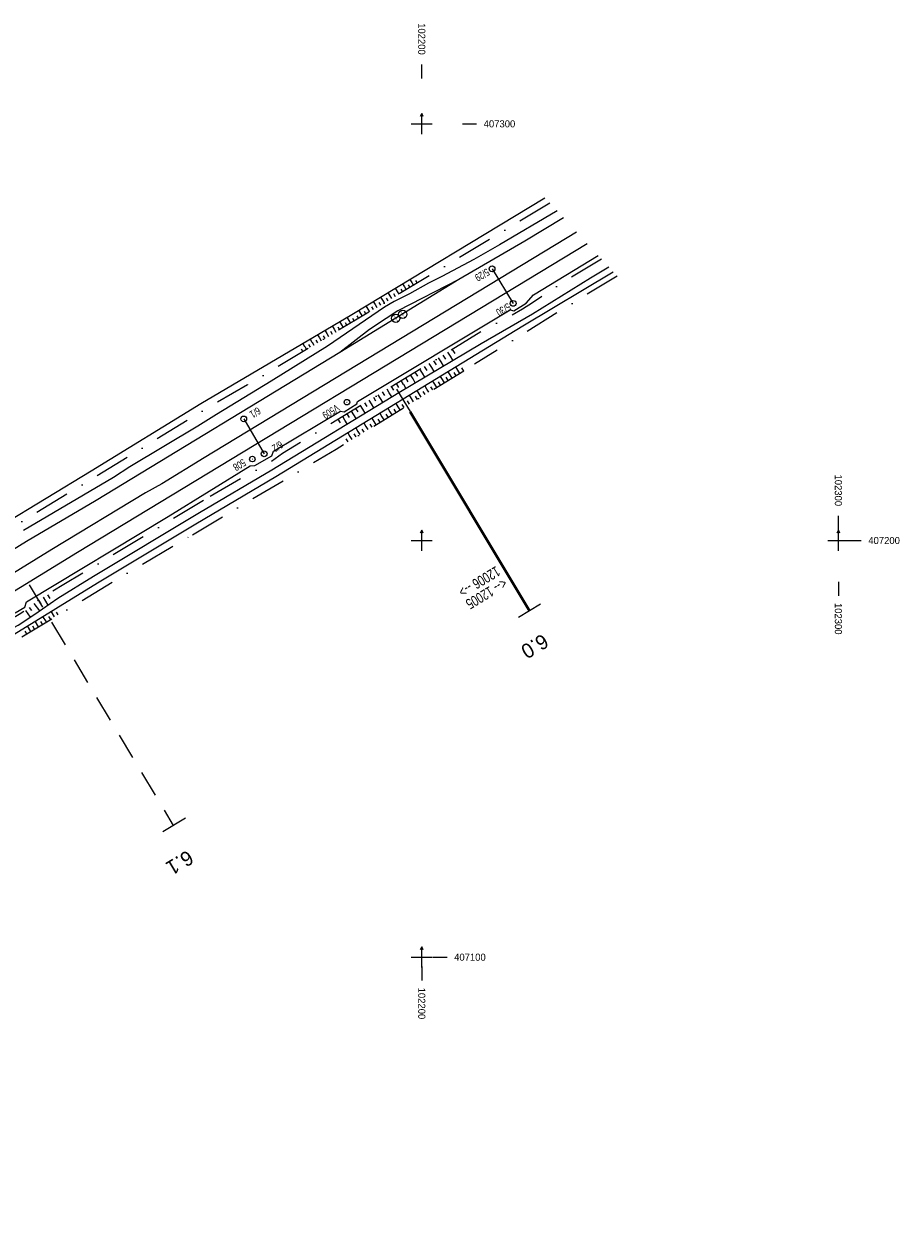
# Model space of a CAD drawing. Extents: x 101480 to 102315, y 406531 to 407324.
# Tile 7 of 7: x 102105 to 102315, y 407036 to 407324. Entities that reach past the tile are written whole.
import ezdxf

# ---------------------------------------------------------------- set-up
doc = ezdxf.new("R2010")
doc.units = 0
doc.header["$MEASUREMENT"] = 0
doc.linetypes.add('DGN Style 2', pattern=[10.510007, 6.306004, -4.204003])
doc.linetypes.add('DGN Style 4', pattern=[16.826522, 8.408006, -4.204003, 0.01051, -4.204003])
for name, color, linetype, lineweight in [('Level 1', 252, 'Continuous', 0), ('Level 10', 252, 'Continuous', 0), ('Level 2', 252, 'Continuous', 0), ('Level 6', 252, 'Continuous', 0), ('Level 60', 252, 'Continuous', 0), ('Level 7', 252, 'Continuous', 0), ('Level 9', 252, 'Continuous', 0)]:
    doc.layers.add(name, color=color, linetype=linetype, lineweight=lineweight)
doc.styles.add('Style-ENGINEERING', font='ENGINEERING.shx')
doc.styles.add('Style-font2', font='font2.shx')
doc.linetypes.add('spoor', pattern='A,3.5,[6,dgnlstyle-obk.shx,S=0.003968,R=0,X=0,Y=0],3.5', length=7)

# ---------------------------------------------------------------- blocks, each defined once
blk = doc.blocks.new('033_1')
at = {"layer": 'Level 6', "linetype": 'Continuous', "lineweight": 0}
blk.add_hatch(color=256, dxfattribs=at).paths.add_polyline_path([(-0.06, -0.85), (-0.12, -0.58), (-0.04, -0.69), (0.12, -0.02), (-0.29, -0.23), (0.07, 0.68), (0.22, 0.67), (-0.2, -0.14), (0.2, 0.07), (0, -0.7), (0.13, -0.64)])
blk.add_circle((0, 0), 1, dxfattribs=at)
blk = doc.blocks.new('022_1')
at = {"layer": 'Level 2', "linetype": 'Continuous', "lineweight": 0}
blk.add_circle((0, 0), 0.7, dxfattribs=at)
blk = doc.blocks.new('024_1')
at = {"layer": 'Level 6', "linetype": 'Continuous', "lineweight": 0}
h = blk.add_hatch(color=256, dxfattribs=at)
edge = h.paths.add_edge_path()
edge.add_arc((0, 0), 0.132, 0, 360)
blk.add_circle((0, 0), 0.66, dxfattribs=at)

msp = doc.modelspace()

# ---------------------------------------------------------------- linework, layer by layer
at = {"layer": 'Level 1', "linetype": 'spoor', "lineweight": 13, "flags": 128}
for points in [[(102237.173, 407273.994), (102147.764, 407219.873), (102137.62, 407213.597), (102133.682, 407211.44), (102111.227, 407197.82), (102099.961, 407190.844), (102093.354, 407186.931), (102069.812, 407172.282), (102041.668, 407154.263), (102032.978, 407148.576), (102009.018, 407132.415), (101992.912, 407121.246), (101983.053, 407114.261), (101976.177, 407109.318), (101954.918, 407093.73), (101952.987, 407092.426), (101936.387, 407079.758), (101924.353, 407070.408), (101921.549, 407068.09), (101911.679, 407060.303), (101897.295, 407048.689), (101878.449, 407033.123), (101859.135, 407016.703), (101841.479, 407001.234), (101818.024, 406980.051), (101806.488, 406969.224), (101791.581, 406955.055), (101775.53, 406939.461), (101767.558, 406931.544), (101750.772, 406914.417), (101738.637, 406901.78), (101728.306, 406890.823), (101716.303, 406877.821), (101704.284, 406864.537), (101692.799, 406851.568), (101680.782, 406837.76), (101668.674, 406823.478), (101662.868, 406816.532), (101651.235, 406802.374), (101637.014, 406784.601), (101630.26, 406776.019), (101613.332, 406754.016), (101596.78, 406731.811), (101582.734, 406712.266), (101568.549, 406691.793), (101555.256, 406672.056), (101548.531, 406661.908), (101541.465, 406651.128), (101525.629, 406626.496), (101506.448, 406596.214), (101501.247, 406588.085)], [(102239.736, 407271.217), (102117.346, 407197.131), (102094.53, 407183.151), (102080.025, 407174.156), (102054.066, 407157.866), (102034.604, 407145.113), (102014.521, 407131.63), (101993.205, 407116.885), (101986.905, 407112.372), (101962.837, 407094.759), (101945.683, 407081.898), (101924.459, 407065.535), (101903.27, 407048.687), (101890.902, 407038.551), (101878.625, 407028.305), (101858.37, 407010.982), (101844.168, 406998.539), (101833.562, 406989.121), (101811.252, 406968.578), (101795.418, 406953.531), (101777.561, 406936.136), (101758.214, 406916.736), (101738.192, 406895.861), (101729.771, 406886.882), (101713.116, 406868.781), (101707.553, 406862.653), (101688.538, 406841.086), (101674.028, 406824.181), (101655.929, 406802.162), (101647.789, 406792.15), (101638.558, 406780.555), (101624.049, 406761.927), (101606.475, 406738.723), (101599.915, 406729.84), (101591.584, 406718.297), (101584.586, 406708.336), (101575.635, 406695.35), (101567.736, 406683.707), (101553.503, 406662.326), (101537.558, 406637.802), (101504.058, 406585.04)]]:
    msp.add_lwpolyline(points, dxfattribs=at)
at = {"layer": 'Level 2', "linetype": 'Continuous', "lineweight": 0, "flags": 128}
for points in [[(102216.874, 407265.205), (102221.941, 407256.905)], [(102157.275, 407229.179), (102162.174, 407220.798)]]:
    msp.add_lwpolyline(points, dxfattribs=at)
at = {"layer": 'Level 60', "linetype": 'Continuous', "lineweight": 0, "flags": 128}
for points in [[(102200, 407310.86), (102200, 407314.26)], [(102200.363, 407301.787), (102200, 407302.5), (102199.637, 407301.787)], [(102200, 407297.5), (102200, 407302.5)], [(102197.5, 407300), (102202.5, 407300)], [(102209.764, 407300), (102213.164, 407300)], [(102300, 407202.541), (102300, 407205.941)], [(102200.363, 407201.787), (102200, 407202.5), (102199.637, 407201.787)], [(102200, 407197.5), (102200, 407202.5)], [(102300.363, 407201.787), (102300, 407202.5), (102299.637, 407201.787)], [(102300, 407197.5), (102300, 407202.5)], [(102197.5, 407200), (102202.5, 407200)], [(102297.5, 407200), (102302.5, 407200)], [(102302.085, 407200), (102305.485, 407200)], [(102300, 407190.113), (102300, 407186.713)], [(102200.363, 407101.787), (102200, 407102.5), (102199.637, 407101.787)], [(102200, 407097.5), (102200, 407102.5)], [(102197.5, 407100), (102202.5, 407100)], [(102200, 407097.793), (102200, 407094.393)], [(102202.673, 407100), (102206.073, 407100)]]:
    msp.add_lwpolyline(points, dxfattribs=at)
at = {"layer": 'Level 7', "linetype": 'DGN Style 2', "lineweight": 0, "flags": 128}
for points in [[(102193.964, 407236.335), (102225.85, 407183.101)], [(102105.772, 407189.383), (102140.373, 407131.61)], [(102228.512, 407184.695), (102223.188, 407181.507)], [(102143.262, 407133.34), (102137.484, 407129.88)]]:
    msp.add_lwpolyline(points, dxfattribs=at)
at = {"layer": 'Level 7', "linetype": 'Continuous', "lineweight": 53, "flags": 128}
msp.add_lwpolyline([(102225.85, 407183.101), (102197.221, 407230.898)], dxfattribs=at)
at = {"layer": 'Level 9', "linetype": 'Continuous', "lineweight": 0, "flags": 128}
for points in [[(101921.153, 407087.936), (101960.75, 407114.076), (101986.068, 407130.457), (102012.434, 407147.876), (102027.077, 407157.411), (102044.735, 407168.72), (102055.599, 407175.565), (102069.519, 407184.786), (102091.92, 407199.101), (102099.085, 407203.593), (102120.693, 407216.736), (102146.96, 407232.892), (102183.212, 407254.275), (102229.549, 407282.252)], [(102232.474, 407279.084), (102218.63, 407270.952), (102212.535, 407267.459), (102204.85, 407263.35), (102201.626, 407261.733), (102197.024, 407259.205), (102193.414, 407257.388), (102191.053, 407255.965), (102177.363, 407246.669), (102163.885, 407238.268), (102150.701, 407230.273), (102146.274, 407227.425), (102129.972, 407217.665), (102125.986, 407215.105), (102104.406, 407202.398)], [(102233.996, 407277.435), (102224.76, 407271.802), (102208.909, 407262.624)], [(102102.444, 407182.603), (102104.706, 407184.001), (102105.136, 407185.279), (102139.123, 407205.76), (102158.808, 407217.933), (102159.941, 407217.978), (102164.048, 407220.339), (102164.429, 407221.409), (102180.465, 407231.056), (102181.344, 407230.886), (102184.445, 407232.804), (102184.577, 407233.361), (102221.187, 407255.365), (102222.093, 407255.151), (102225.049, 407256.919), (102226.79, 407258.918), (102242.349, 407268.387)], [(102145.8, 407204.014), (102164.972, 407215.362), (102224.283, 407251.504), (102245.947, 407264.49)], [(102146.685, 407206.707), (102164.017, 407216.954), (102194.469, 407235.492), (102214.283, 407247.313), (102226.612, 407254.394), (102240.51, 407263.029), (102244.869, 407265.657)], [(102208.909, 407262.624), (102180.364, 407245.144)], [(102208.909, 407262.624), (102194.282, 407255.131), (102191.43, 407253.312), (102187.469, 407250.6), (102180.364, 407245.144)], [(102195.374, 407261.613), (102195.835, 407260.848)], [(102197.128, 407262.671), (102197.59, 407261.907)], [(102197.593, 407261.902), (102197.994, 407261.237)], [(102198.473, 407262.43), (102198.873, 407261.767)], [(102191.863, 407259.495), (102192.326, 407258.727)], [(102192.327, 407258.726), (102192.729, 407258.06)], [(102193.206, 407259.254), (102193.607, 407258.59)], [(102193.618, 407260.553), (102194.081, 407259.786)], [(102194.082, 407259.784), (102194.484, 407259.119)], [(102194.962, 407260.314), (102195.363, 407259.649)], [(102195.838, 407260.844), (102196.239, 407260.178)], [(102196.717, 407261.374), (102197.118, 407260.708)], [(102186.597, 407256.317), (102187.059, 407255.552)], [(102187.94, 407256.078), (102188.342, 407255.413)], [(102188.352, 407257.376), (102188.814, 407256.611)], [(102188.816, 407256.606), (102189.217, 407255.941)], [(102189.696, 407257.134), (102190.096, 407256.471)], [(102190.108, 407258.436), (102190.57, 407257.669)], [(102190.571, 407257.668), (102190.974, 407257.001)], [(102191.449, 407258.193), (102191.852, 407257.53)], [(102182.025, 407253.573), (102182.467, 407252.83)], [(102183.353, 407253.348), (102183.765, 407252.654)], [(102184.432, 407253.958), (102184.832, 407253.295)], [(102184.842, 407255.258), (102185.303, 407254.492)], [(102185.306, 407254.49), (102185.708, 407253.823)], [(102186.185, 407255.018), (102186.586, 407254.353)], [(102187.061, 407255.549), (102187.463, 407254.882)], [(102176.732, 407250.441), (102177.184, 407249.681)], [(102178.067, 407250.203), (102178.481, 407249.507)], [(102178.496, 407251.485), (102178.946, 407250.729)], [(102178.947, 407250.728), (102179.361, 407250.031)], [(102179.83, 407251.252), (102180.243, 407250.556)], [(102180.261, 407252.529), (102180.706, 407251.781)], [(102180.709, 407251.777), (102181.123, 407251.081)], [(102181.591, 407252.302), (102182.005, 407251.605)], [(102182.469, 407252.825), (102182.884, 407252.129)], [(102171.438, 407247.31), (102171.899, 407246.537)], [(102173.202, 407248.353), (102173.66, 407247.585)], [(102173.662, 407247.581), (102174.077, 407246.884)], [(102174.545, 407248.103), (102174.958, 407247.409)], [(102174.967, 407249.398), (102175.422, 407248.633)], [(102175.424, 407248.632), (102175.839, 407247.934)], [(102176.305, 407249.152), (102176.72, 407248.459)], [(102177.186, 407249.68), (102177.601, 407248.983)], [(102180.364, 407245.144), (102121.874, 407209.574), (102105.151, 407199.722), (102097.683, 407195.2), (102073.586, 407180.007), (102048.298, 407164.469), (102038.617, 407158.106), (102018.534, 407144.218), (102007.057, 407136.443), (101993.246, 407126.778), (101975.735, 407113.973), (101940.729, 407088.623), (101930.717, 407080.784), (101916.315, 407069.286)], [(102171.022, 407246.007), (102171.436, 407245.312)], [(102171.901, 407246.533), (102172.316, 407245.836)], [(102172.783, 407247.057), (102173.198, 407246.361)], [(102205.755, 407243.546), (102205.179, 407244.496)], [(102206.88, 407244.224), (102206.301, 407245.177)], [(102207.999, 407244.903), (102207.42, 407245.856)], [(102201.268, 407240.821), (102200.69, 407241.773)], [(102202.391, 407241.499), (102201.812, 407242.454)], [(102202.963, 407240.559), (102202.393, 407241.499)], [(102203.513, 407242.185), (102202.933, 407243.134)], [(102204.636, 407242.859), (102204.056, 407243.815)], [(102205.216, 407241.904), (102204.637, 407242.859)], [(102207.471, 407243.249), (102206.882, 407244.218)], [(102208.129, 407241.644), (102208.592, 407240.883)], [(102209.525, 407241.446), (102210.002, 407240.66)], [(102196.781, 407238.097), (102196.204, 407239.052)], [(102197.904, 407238.779), (102197.326, 407239.733)], [(102198.456, 407237.87), (102197.908, 407238.774)], [(102199.024, 407239.46), (102198.447, 407240.412)], [(102200.148, 407240.14), (102199.57, 407241.094)], [(102200.71, 407239.215), (102200.15, 407240.138)], [(102204.419, 407239.382), (102204.883, 407238.619)], [(102204.885, 407238.619), (102205.364, 407237.833)], [(102205.813, 407239.182), (102206.291, 407238.398)], [(102206.274, 407240.513), (102206.739, 407239.75)], [(102206.74, 407239.748), (102207.218, 407238.963)], [(102207.67, 407240.314), (102208.147, 407239.529)], [(102208.596, 407240.88), (102209.074, 407240.094)], [(102192.216, 407235.421), (102191.68, 407236.295)], [(102193.278, 407236.079), (102192.744, 407236.949)], [(102194.537, 407236.74), (102193.96, 407237.691)], [(102195.661, 407237.418), (102195.083, 407238.372)], [(102196.203, 407236.526), (102195.665, 407237.413)], [(102198.851, 407235.989), (102199.315, 407235.229)], [(102200.246, 407235.79), (102200.725, 407235.006)], [(102200.707, 407237.12), (102201.17, 407236.36)], [(102201.172, 407236.355), (102201.651, 407235.57)], [(102202.103, 407236.918), (102202.579, 407236.135)], [(102202.563, 407238.251), (102203.027, 407237.489)], [(102203.028, 407237.489), (102203.508, 407236.702)], [(102203.957, 407238.049), (102204.436, 407237.267)], [(102186.887, 407232.153), (102186.353, 407233.022)], [(102187.955, 407232.805), (102187.419, 407233.677)], [(102188.527, 407231.874), (102187.958, 407232.799)], [(102189.019, 407233.458), (102188.482, 407234.33)], [(102190.086, 407234.113), (102189.549, 407234.986)], [(102190.662, 407233.174), (102190.089, 407234.108)], [(102191.149, 407234.769), (102190.614, 407235.64)], [(102192.799, 407234.475), (102192.22, 407235.419)], [(102193.783, 407232.901), (102194.285, 407232.086)], [(102196.538, 407233.526), (102197.015, 407232.744)], [(102196.996, 407234.858), (102197.459, 407234.097)], [(102197.462, 407234.095), (102197.941, 407233.308)], [(102198.391, 407234.659), (102198.869, 407233.874)], [(102199.317, 407235.225), (102199.796, 407234.439)], [(102182.625, 407229.532), (102182.09, 407230.403)], [(102183.692, 407230.184), (102183.156, 407231.058)], [(102184.253, 407229.273), (102183.694, 407230.184)], [(102184.758, 407230.843), (102184.221, 407231.712)], [(102185.824, 407231.492), (102185.287, 407232.367)], [(102186.389, 407230.573), (102185.825, 407231.492)], [(102189.931, 407230.556), (102190.448, 407229.717)], [(102191.411, 407230.307), (102191.862, 407229.574)], [(102191.858, 407231.729), (102192.366, 407230.903)], [(102192.369, 407230.899), (102192.821, 407230.165)], [(102193.33, 407231.491), (102193.781, 407230.757)], [(102194.288, 407232.081), (102194.74, 407231.348)], [(102195.251, 407232.67), (102195.701, 407231.94)], [(102180.493, 407228.222), (102179.959, 407229.094)], [(102181.562, 407228.877), (102181.026, 407229.749)], [(102182.117, 407227.973), (102181.563, 407228.875)], [(102184.152, 407227.038), (102184.686, 407226.171)], [(102186.078, 407228.211), (102186.607, 407227.352)], [(102186.609, 407227.352), (102187.062, 407226.616)], [(102187.569, 407227.938), (102188.022, 407227.208)], [(102188.005, 407229.384), (102188.528, 407228.534)], [(102188.529, 407228.534), (102188.981, 407227.799)], [(102189.49, 407229.123), (102189.941, 407228.391)], [(102190.449, 407229.715), (102190.9, 407228.982)], [(102181.811, 407224.391), (102182.262, 407223.659)], [(102182.226, 407225.866), (102182.767, 407224.988)], [(102182.769, 407224.984), (102183.221, 407224.25)], [(102183.73, 407225.575), (102184.183, 407224.843)], [(102184.688, 407226.166), (102185.14, 407225.433)], [(102185.651, 407226.755), (102186.101, 407226.025)], [(101851.509, 406995.561), (101875.865, 407016.75), (101899.34, 407036.477), (101907.427, 407043.069), (101932.121, 407062.748), (101940.438, 407069.025), (101953.255, 407079.032), (101972.359, 407093.511), (101990.823, 407106.979), (102016.981, 407125.32), (102023.455, 407129.757), (102051.463, 407148.175), (102072.811, 407161.965), (102082.594, 407167.959), (102092.987, 407174.474), (102097.282, 407176.904), (102098.876, 407177.673), (102100.924, 407178.475), (102103.109, 407179.687), (102107.106, 407182.313), (102112.619, 407186.157), (102121.218, 407191.46), (102146.685, 407206.707)], [(102102.152, 407177.518), (102122.182, 407189.874), (102145.8, 407204.014)], [(102110.161, 407186.977), (102110.729, 407186.05)], [(102105.744, 407183.886), (102106.341, 407183.19)], [(102106.857, 407184.851), (102108.286, 407183.126)], [(102107.998, 407185.668), (102108.547, 407184.78)], [(102109.169, 407186.378), (102110.283, 407184.522)], [(102104.902, 407183.217), (102106.051, 407181.604)], [(102109.909, 407180.453), (102109.093, 407181.802)], [(102110.944, 407181.079), (102110.527, 407181.769)], [(102111.893, 407181.653), (102111.067, 407183.019)], [(102112.742, 407182.167), (102112.334, 407182.841)], [(102105.219, 407177.615), (102104.844, 407178.235)], [(102106.167, 407178.189), (102105.367, 407179.512)], [(102107.046, 407178.721), (102106.619, 407179.427)], [(102108.035, 407179.319), (102107.229, 407180.652)], [(102109, 407179.903), (102108.592, 407180.578)]]:
    msp.add_lwpolyline(points, dxfattribs=at)
at = {"layer": 'Level 9', "linetype": 'DGN Style 4', "lineweight": 0, "flags": 128}
for points in [[(102230.709, 407280.995), (102184.078, 407252.84), (102158.146, 407237.399), (102147.865, 407231.381), (102121.612, 407215.233), (102102.411, 407203.574), (102092.863, 407197.613), (102070.477, 407183.308), (102056.555, 407174.085), (102045.686, 407167.237), (102013.87, 407146.5), (101996.046, 407134.765), (101972.892, 407119.881), (101953.69, 407107.175)], [(102243.164, 407267.504), (102235.802, 407263.082), (102230.825, 407259.993), (102226.547, 407257.007), (102224.152, 407255.487), (102221.578, 407254.013), (102216.442, 407251.362), (102215.193, 407250.638), (102166.554, 407220.881), (102163.959, 407218.946), (102157.416, 407215.336), (102147.637, 407209.603)], [(102246.897, 407263.461), (102233.709, 407255.435), (102212.685, 407242.304)], [(102144.941, 407201.399), (102179.478, 407221.943), (102212.685, 407242.304)], [(102147.637, 407209.603), (102114.075, 407189.427), (102107.809, 407185.551), (102107.149, 407185.086), (102105.294, 407183.513), (102103.339, 407182.228), (102100.239, 407180.434), (102094.489, 407177.714), (102091.745, 407176.244), (102089.066, 407174.661), (102066.98, 407160.381), (102058.78, 407155.194), (102050.589, 407149.539), (102038.872, 407142.039), (102032.123, 407137.361), (102005.129, 407118.991), (102002.283, 407116.942), (101999.755, 407114.478), (101998.692, 407113.632), (101997.016, 407112.6), (101994.819, 407111.553), (101993.849, 407110.987), (101984.691, 407104.678), (101979.577, 407100.986), (101954.435, 407082.291), (101951.123, 407079.664), (101948.112, 407076.599), (101947.175, 407075.767), (101942.907, 407073.08), (101941.671, 407071.957), (101929.408, 407062.979), (101926.404, 407060.653), (101901.888, 407040.987), (101901.512, 407040.58), (101899.996, 407038.453), (101898.818, 407037.304), (101897.542, 407036.37), (101894.929, 407034.864), (101890.529, 407031.596), (101852.311, 406998.7), (101833.26, 406982.09), (101824.647, 406974.09), (101803.193, 406953.634), (101799.795, 406950.271), (101798.728, 406948.642), (101798.127, 406947.989), (101794.241, 406945.028), (101790.468, 406941.498), (101777.751, 406929.201), (101767.274, 406918.782), (101752.635, 406903.561), (101750.959, 406901.663), (101750.558, 406900.746), (101750.235, 406900.214), (101748.58, 406898.152), (101747.546, 406897.258), (101745.683, 406896.017), (101743.406, 406893.686), (101730.654, 406879.836), (101707.394, 406854.276), (101704.183, 406850.661), (101702.902, 406848.512), (101701.23, 406846.275), (101700.39, 406845.408), (101695.857, 406841.225), (101691.155, 406835.918), (101677.052, 406819.543), (101672.336, 406813.946), (101661.41, 406800.59), (101659.017, 406797.834), (101656.769, 406794.101), (101656.25, 406793.358), (101655.294, 406792.441), (101653.263, 406790.76), (101651.957, 406789.443), (101644.262, 406779.916), (101634.908, 406767.806), (101616, 406742.581)], [(102104.045, 407176.846), (102126.873, 407190.715), (102144.941, 407201.399)]]:
    msp.add_lwpolyline(points, dxfattribs=at)

# ---------------------------------------------------------------- block references
at = {"layer": 'Level 2', "linetype": 'Continuous', "lineweight": 0}
for p, rotation in [((102216.874, 407265.205), 31.287), ((102221.941, 407256.905), 30.914), ((102157.276, 407229.178), 31.818), ((102162.174, 407220.798), 121.822)]:
    msp.add_blockref('022_1', p, dxfattribs=dict(at, rotation=rotation))
at = {"layer": 'Level 6', "linetype": 'Continuous', "lineweight": 0}
for name, p, rotation in [('033_1', (102193.763, 407253.319), 31.287), ('033_1', (102195.438, 407254.28), 31.287), ('024_1', (102182.042, 407233.197), 122.448), ('024_1', (102159.352, 407219.543), 122.448)]:
    msp.add_blockref(name, p, dxfattribs=dict(at, rotation=rotation))

# ---------------------------------------------------------------- texts
at = {"layer": 'Level 10', "linetype": 'Continuous', "lineweight": 0, "style": 'Style-font2', "width": 0.75}
for s, p in [('12006 -->', (102217.831, 407193.96)), ('<-- 12005', (102219.555, 407191.092))]:
    msp.add_text(s, height=2.5, rotation=211, dxfattribs=at).set_placement(p)
at = {"layer": 'Level 2', "linetype": 'Continuous', "lineweight": 0, "style": 'Style-ENGINEERING', "width": 0.75}
for s, rotation, p in [('5/29', 210.589, (102215.572, 407265.391)), ('5/30', 210.589, (102220.668, 407257.09)), ('6/1', 211.822, (102160.628, 407232.119)), ('6/2', 211.822, (102165.993, 407224.01))]:
    msp.add_text(s, height=1.8, rotation=rotation, dxfattribs=at).set_placement(p)
at = {"layer": 'Level 6', "linetype": 'Continuous', "lineweight": 0, "style": 'Style-ENGINEERING', "width": 0.75}
for s, rotation, p in [('V509', 212.5, (102179.491, 407232.815)), ('508', 211.409, (102157.066, 407219.686))]:
    msp.add_text(s, height=1.8, rotation=rotation, dxfattribs=at).set_placement(p)
at = {"layer": 'Level 60', "linetype": 'Continuous', "lineweight": 0, "style": 'Style-font2'}
for s, p in [('102200', (102199.15, 407324.158)), ('102300', (102299.15, 407215.839)), ('102300', (102299.15, 407185.013)), ('102200', (102199.15, 407092.693))]:
    msp.add_text(s, height=1.7, rotation=270, dxfattribs=at).set_placement(p)
for s, p in [('407300', (102214.864, 407299.15)), ('407200', (102307.185, 407199.15)), ('407100', (102207.773, 407099.15))]:
    msp.add_text(s, height=1.7, dxfattribs=at).set_placement(p)
at = {"layer": 'Level 7', "linetype": 'Continuous', "lineweight": 0, "style": 'Style-font2'}
for s, rotation, p in [('6.0', 210.913, (102229.039, 407177.778)), ('6.1', 210.914, (102143.833, 407125.833))]:
    msp.add_text(s, height=3.5, rotation=rotation, dxfattribs=at).set_placement(p)

doc.saveas('drawing.dxf')
